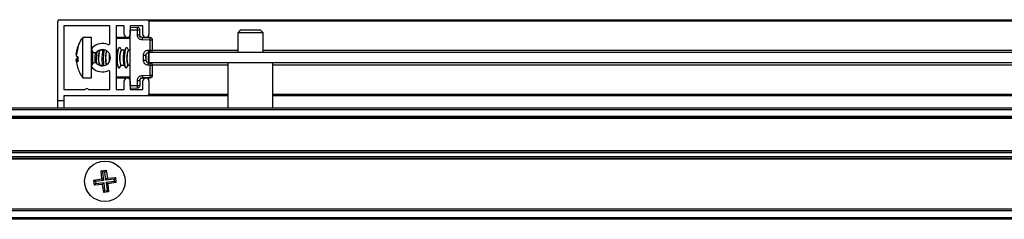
# Model space of a CAD drawing. Header units: millimetres. Extents: x 3270.998 to 3271.748, y 3280.937 to 3281.687.
# Tile 2 of 10: x 3271.359 to 3271.553, y 3280.938 to 3280.978. Entities that reach past the tile are written whole.
import ezdxf

# ---------------------------------------------------------------- set-up
doc = ezdxf.new("R2010")
doc.units = ezdxf.units.MM
doc.layers.add('SANINDUSA', color=3, linetype='Continuous')

msp = doc.modelspace()

# ---------------------------------------------------------------- linework, layer by layer
at = {"layer": 'SANINDUSA'}
for p, q in [((3271.366460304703, 3280.961706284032), (3271.366460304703, 3280.977406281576)), ((3271.366760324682, 3280.977706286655), (3271.384160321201, 3280.977706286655)), ((3271.384460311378, 3280.977706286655), (3271.699460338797, 3280.977706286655)), ((3271.384460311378, 3280.977706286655), (3271.384460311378, 3280.977406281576)), ((3271.699460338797, 3280.977406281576), (3271.384460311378, 3280.977406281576)), ((3271.384460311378, 3280.977406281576), (3271.384460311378, 3280.974806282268)), ((3271.367660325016, 3280.97640627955), (3271.367660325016, 3280.964006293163)), ((3271.376660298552, 3280.976506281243), (3271.367760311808, 3280.976506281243)), ((3271.376760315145, 3280.973064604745), (3271.376760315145, 3280.97640627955)), ((3271.377960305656, 3280.97640627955), (3271.377960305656, 3280.964006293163)), ((3271.379460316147, 3280.976506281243), (3271.37806032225, 3280.976506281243)), ((3271.379560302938, 3280.974806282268), (3271.379560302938, 3280.97640627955)), ((3271.380760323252, 3280.97640627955), (3271.380760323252, 3280.974806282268)), ((3271.380760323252, 3280.976206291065), (3271.382169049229, 3280.976181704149)), ((3271.380760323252, 3280.975706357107), (3271.382169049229, 3280.975681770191)), ((3271.380760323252, 3280.964706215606), (3271.380760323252, 3280.975706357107)), ((3271.383160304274, 3280.976506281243), (3271.380860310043, 3280.976506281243)), ((3271.382169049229, 3280.974697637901), (3271.382169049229, 3280.975681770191)), ((3271.382169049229, 3280.975681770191), (3271.382660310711, 3280.975681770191)), ((3271.382660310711, 3280.974697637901), (3271.382660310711, 3280.975681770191)), ((3271.383260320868, 3280.974806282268), (3271.383260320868, 3280.97640627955)), ((3271.402460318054, 3280.975606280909), (3271.401960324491, 3280.975106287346)), ((3271.401960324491, 3280.975106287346), (3271.401960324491, 3280.971206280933)), ((3271.406960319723, 3280.975106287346), (3271.401960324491, 3280.975106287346)), ((3271.404460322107, 3280.975606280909), (3271.402460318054, 3280.975606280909)), ((3271.40646032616, 3280.975606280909), (3271.404460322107, 3280.975606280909)), ((3271.406960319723, 3280.975106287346), (3271.40646032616, 3280.975606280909)), ((3271.406960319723, 3280.971206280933), (3271.406960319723, 3280.975106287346)), ((3271.373150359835, 3280.974206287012), (3271.371426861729, 3280.974206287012)), ((3271.371426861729, 3280.97415787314), (3271.371426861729, 3280.974206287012)), ((3271.371426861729, 3280.966206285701), (3271.371426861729, 3280.97415787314)), ((3271.373150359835, 3280.97415787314), (3271.373150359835, 3280.974206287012)), ((3271.373150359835, 3280.966206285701), (3271.373150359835, 3280.97415787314)), ((3271.380760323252, 3280.974006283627), (3271.377960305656, 3280.974006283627)), ((3271.380760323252, 3280.974206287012), (3271.378160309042, 3280.974206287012)), ((3271.382706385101, 3280.974206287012), (3271.382660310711, 3280.974419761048)), ((3271.384460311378, 3280.974206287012), (3271.383077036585, 3280.974206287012)), ((3271.383151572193, 3280.974197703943), (3271.384669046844, 3280.97417122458)), ((3271.384669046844, 3280.973671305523), (3271.383151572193, 3280.973697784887)), ((3271.384460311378, 3280.974174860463), (3271.384460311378, 3280.974806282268)), ((3271.384669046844, 3280.97172032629), (3271.384669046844, 3280.973671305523)), ((3271.385160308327, 3280.973671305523), (3271.384669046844, 3280.973671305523)), ((3271.385160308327, 3280.97172032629), (3271.385160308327, 3280.973671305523)), ((3271.370095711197, 3280.97086169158), (3271.370429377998, 3280.972393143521)), ((3271.370095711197, 3280.970825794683), (3271.370429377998, 3280.972388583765)), ((3271.370429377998, 3280.972238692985), (3271.370095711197, 3280.970657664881)), ((3271.370429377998, 3280.972163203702), (3271.370095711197, 3280.97060375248)), ((3271.370429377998, 3280.972388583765), (3271.370429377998, 3280.972238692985)), ((3271.373151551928, 3280.971844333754), (3271.373150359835, 3280.971866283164)), ((3271.373350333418, 3280.97135907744), (3271.373350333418, 3280.969053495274)), ((3271.374750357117, 3280.97164383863), (3271.374786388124, 3280.971645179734)), ((3271.374814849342, 3280.971666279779), (3271.374782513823, 3280.971733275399)), ((3271.37545118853, 3280.971666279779), (3271.374786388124, 3280.971666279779)), ((3271.374831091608, 3280.971666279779), (3271.374797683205, 3280.971737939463)), ((3271.375516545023, 3280.97178563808), (3271.375417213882, 3280.971604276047)), ((3271.378251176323, 3280.971666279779), (3271.377960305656, 3280.971666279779)), ((3271.37854949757, 3280.972210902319), (3271.378217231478, 3280.971604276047)), ((3271.379014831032, 3280.971666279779), (3271.378754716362, 3280.972205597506)), ((3271.378950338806, 3280.97164383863), (3271.378986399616, 3280.971645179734)), ((3271.379651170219, 3280.971666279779), (3271.378986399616, 3280.971666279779)), ((3271.379949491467, 3280.972210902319), (3271.379617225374, 3280.971604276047)), ((3271.380414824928, 3280.971666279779), (3271.380154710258, 3280.972205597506)), ((3271.380350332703, 3280.97164383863), (3271.380386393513, 3280.971645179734)), ((3271.380760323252, 3280.971666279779), (3271.380386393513, 3280.971666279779)), ((3271.384351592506, 3280.971714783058), (3271.384669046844, 3280.97172032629)), ((3271.384669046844, 3280.971220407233), (3271.384351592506, 3280.971214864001)), ((3271.384460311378, 3280.971206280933), (3271.384460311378, 3280.971216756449)), ((3271.699460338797, 3280.971206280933), (3271.384460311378, 3280.971206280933)), ((3271.384460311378, 3280.971206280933), (3271.384460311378, 3280.969206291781)), ((3271.384669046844, 3280.97172032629), (3271.385160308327, 3280.97172032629)), ((3271.385160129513, 3280.971706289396), (3271.401960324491, 3280.971706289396)), ((3271.406960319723, 3280.971706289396), (3271.67696030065, 3280.971706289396)), ((3271.370095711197, 3280.970657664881), (3271.370429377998, 3280.970352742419)), ((3271.370095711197, 3280.97060375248), (3271.370429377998, 3280.970167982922)), ((3271.370095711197, 3280.969808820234), (3271.370429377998, 3280.970244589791)), ((3271.370095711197, 3280.969754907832), (3271.370429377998, 3280.970059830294)), ((3271.370429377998, 3280.96980390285), (3271.370095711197, 3280.969754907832)), ((3271.370136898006, 3280.969559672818), (3271.370095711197, 3280.969754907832)), ((3271.370429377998, 3280.969654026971), (3271.370095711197, 3280.969586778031)), ((3271.370095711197, 3280.969586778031), (3271.370429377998, 3280.968023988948)), ((3271.370429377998, 3280.969398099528), (3271.370095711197, 3280.969586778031)), ((3271.370095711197, 3280.969550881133), (3271.370429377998, 3280.968019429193)), ((3271.370429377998, 3280.970352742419), (3271.370429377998, 3280.969398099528)), ((3271.370429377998, 3280.970059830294), (3271.370429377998, 3280.970352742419)), ((3271.376856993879, 3280.97010328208), (3271.376860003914, 3280.970237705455)), ((3271.38336903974, 3280.969697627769), (3271.38336903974, 3280.970714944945)), ((3271.383860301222, 3280.970714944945), (3271.383860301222, 3280.969697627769)), ((3271.384351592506, 3280.969197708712), (3271.384669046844, 3280.96919216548)), ((3271.699460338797, 3280.969206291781), (3271.384460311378, 3280.969206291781)), ((3271.384460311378, 3280.969195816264), (3271.384460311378, 3280.969206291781)), ((3271.400010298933, 3280.969206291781), (3271.400010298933, 3280.960306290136)), ((3271.408910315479, 3280.960306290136), (3271.408910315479, 3280.969206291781)), ((3271.373150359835, 3280.968546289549), (3271.373152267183, 3280.968574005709)), ((3271.37471742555, 3280.968746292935), (3271.375385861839, 3280.968746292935)), ((3271.374723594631, 3280.968698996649), (3271.374749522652, 3280.968746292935)), ((3271.375338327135, 3280.968813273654), (3271.37543065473, 3280.968615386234)), ((3271.375354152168, 3280.968812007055), (3271.375448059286, 3280.968617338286)), ((3271.376760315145, 3280.964006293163), (3271.376760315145, 3280.967347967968)), ((3271.377960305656, 3280.968746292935), (3271.378185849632, 3280.968746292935)), ((3271.378154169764, 3280.968812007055), (3271.378445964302, 3280.968206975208)), ((3271.378651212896, 3280.968201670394), (3271.378949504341, 3280.968746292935)), ((3271.378917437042, 3280.968746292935), (3271.379585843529, 3280.968746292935)), ((3271.37955416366, 3280.968812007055), (3271.379845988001, 3280.968206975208)), ((3271.380051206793, 3280.968201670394), (3271.380349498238, 3280.968746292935)), ((3271.380317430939, 3280.968746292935), (3271.380760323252, 3280.968746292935)), ((3271.384669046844, 3280.968692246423), (3271.384351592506, 3280.968697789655)), ((3271.384669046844, 3280.96674126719), (3271.384669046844, 3280.968692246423)), ((3271.385160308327, 3280.968692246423), (3271.384669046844, 3280.968692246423)), ((3271.400010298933, 3280.968706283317), (3271.385160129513, 3280.968706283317)), ((3271.385160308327, 3280.96674126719), (3271.385160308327, 3280.968692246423)), ((3271.675010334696, 3280.968706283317), (3271.408910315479, 3280.968706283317)), ((3271.371426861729, 3280.966206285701), (3271.373150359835, 3280.966206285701)), ((3271.377960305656, 3280.966406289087), (3271.380760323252, 3280.966406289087)), ((3271.378160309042, 3280.966206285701), (3271.380760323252, 3280.966206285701)), ((3271.379560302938, 3280.964006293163), (3271.379560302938, 3280.965606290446)), ((3271.380760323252, 3280.965606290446), (3271.380760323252, 3280.964006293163)), ((3271.382169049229, 3280.964730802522), (3271.382169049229, 3280.965714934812)), ((3271.382660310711, 3280.965714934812), (3271.382660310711, 3280.964730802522)), ((3271.382706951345, 3280.966206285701), (3271.384460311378, 3280.966206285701)), ((3271.383151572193, 3280.966714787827), (3271.384669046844, 3280.96674126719)), ((3271.384669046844, 3280.966241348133), (3271.383151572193, 3280.96621486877)), ((3271.383260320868, 3280.964006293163), (3271.383260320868, 3280.965606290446)), ((3271.384460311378, 3280.965606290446), (3271.384460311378, 3280.96623771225)), ((3271.384460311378, 3280.965606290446), (3271.384460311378, 3280.963006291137)), ((3271.384669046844, 3280.96674126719), (3271.385160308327, 3280.96674126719)), ((3271.367760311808, 3280.963906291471), (3271.371910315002, 3280.963906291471)), ((3271.372510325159, 3280.963906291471), (3271.376660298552, 3280.963906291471)), ((3271.37806032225, 3280.963906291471), (3271.379460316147, 3280.963906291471)), ((3271.380760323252, 3280.964706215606), (3271.382169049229, 3280.964730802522)), ((3271.380760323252, 3280.964206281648), (3271.382169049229, 3280.964230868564)), ((3271.380860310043, 3280.963906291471), (3271.383160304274, 3280.963906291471)), ((3271.382169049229, 3280.964730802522), (3271.382660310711, 3280.964730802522)), ((3271.367660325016, 3280.961706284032), (3271.366460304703, 3280.961706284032)), ((3271.366460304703, 3280.960306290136), (3271.366460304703, 3280.961706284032)), ((3271.367660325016, 3280.962606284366), (3271.367660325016, 3280.961706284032)), ((3271.367660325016, 3280.961706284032), (3271.367660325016, 3280.960306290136)), ((3271.384160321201, 3280.962706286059), (3271.367760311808, 3280.962706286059)), ((3271.384460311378, 3280.963006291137), (3271.384460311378, 3280.962706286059)), ((3271.384460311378, 3280.963006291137), (3271.400010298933, 3280.963006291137)), ((3271.400010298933, 3280.962706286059), (3271.384460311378, 3280.962706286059)), ((3271.408910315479, 3280.963006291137), (3271.675010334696, 3280.963006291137)), ((3271.675010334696, 3280.962706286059), (3271.408910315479, 3280.962706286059)), ((3271.044570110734, 3280.960306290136), (3271.72457010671, 3280.960306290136)), ((3271.044570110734, 3280.960006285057), (3271.72457010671, 3280.960006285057)), ((3271.72457010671, 3280.958606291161), (3271.044570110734, 3280.958606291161)), ((3271.72457010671, 3280.958306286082), (3271.044570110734, 3280.958306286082)), ((3271.72457010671, 3280.95820628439), (3271.044570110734, 3280.95820628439)), ((3271.044570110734, 3280.951906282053), (3271.72457010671, 3280.951906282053)), ((3271.044570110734, 3280.95180628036), (3271.72457010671, 3280.95180628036)), ((3271.044570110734, 3280.951506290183), (3271.72457010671, 3280.951506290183)), ((3271.72457010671, 3280.950606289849), (3271.044570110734, 3280.950606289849)), ((3271.72457010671, 3280.950306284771), (3271.044570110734, 3280.950306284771)), ((3271.72457010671, 3280.950206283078), (3271.044570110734, 3280.950206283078)), ((3271.372373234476, 3280.947790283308), (3271.372296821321, 3280.947790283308)), ((3271.37504182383, 3280.947868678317), (3271.37600157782, 3280.947981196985)), ((3271.375168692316, 3280.946281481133), (3271.37504182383, 3280.947868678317)), ((3271.375349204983, 3280.947625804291), (3271.37504182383, 3280.947868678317)), ((3271.375758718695, 3280.947673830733), (3271.375349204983, 3280.947625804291)), ((3271.37600157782, 3280.947981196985), (3271.375758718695, 3280.947673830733)), ((3271.375950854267, 3280.94603506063), (3271.375758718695, 3280.947673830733)), ((3271.37600157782, 3280.947981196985), (3271.376245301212, 3280.94640772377)), ((3271.379243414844, 3280.947790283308), (3271.379167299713, 3280.947790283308)), ((3271.373595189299, 3280.94603775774), (3271.375168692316, 3280.946281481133)), ((3271.373902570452, 3280.945794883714), (3271.373595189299, 3280.94603775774)), ((3271.373707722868, 3280.945077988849), (3271.373595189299, 3280.94603775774)), ((3271.375541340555, 3280.945987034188), (3271.373902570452, 3280.945794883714)), ((3271.373902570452, 3280.945794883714), (3271.373950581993, 3280.945385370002)), ((3271.375541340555, 3280.945987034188), (3271.375168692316, 3280.946281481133)), ((3271.375541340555, 3280.945987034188), (3271.375349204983, 3280.947625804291)), ((3271.375950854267, 3280.94603506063), (3271.376245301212, 3280.94640772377)), ((3271.377589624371, 3280.946227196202), (3271.375950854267, 3280.94603506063)), ((3271.375998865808, 3280.945625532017), (3271.377637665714, 3280.945817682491)), ((3271.376245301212, 3280.94640772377), (3271.377832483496, 3280.946534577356)), ((3271.377832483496, 3280.946534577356), (3271.377589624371, 3280.946227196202)), ((3271.377637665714, 3280.945817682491), (3271.377589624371, 3280.946227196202)), ((3271.377637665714, 3280.945817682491), (3271.377945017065, 3280.945574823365)), ((3271.377832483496, 3280.946534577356), (3271.377945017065, 3280.945574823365)), ((3271.379638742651, 3280.946806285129), (3271.379641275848, 3280.946806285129)), ((3271.379641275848, 3280.946806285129), (3271.37964309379, 3280.946806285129)), ((3271.371898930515, 3280.944806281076), (3271.371897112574, 3280.944806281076)), ((3271.371901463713, 3280.944806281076), (3271.371898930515, 3280.944806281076)), ((3271.372296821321, 3280.943822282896), (3271.372372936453, 3280.943822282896)), ((3271.373707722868, 3280.945077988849), (3271.373950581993, 3280.945385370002)), ((3271.375294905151, 3280.945204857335), (3271.373707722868, 3280.945077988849)), ((3271.373950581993, 3280.945385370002), (3271.375589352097, 3280.945577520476)), ((3271.375294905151, 3280.945204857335), (3271.375589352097, 3280.945577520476)), ((3271.375538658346, 3280.943631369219), (3271.375294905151, 3280.945204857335)), ((3271.375538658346, 3280.943631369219), (3271.375781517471, 3280.943938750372)), ((3271.375781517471, 3280.943938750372), (3271.375589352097, 3280.945577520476)), ((3271.375781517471, 3280.943938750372), (3271.376191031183, 3280.943986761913)), ((3271.375998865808, 3280.945625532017), (3271.37637154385, 3280.945331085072)), ((3271.375998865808, 3280.945625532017), (3271.376191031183, 3280.943986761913)), ((3271.376191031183, 3280.943986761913), (3271.376498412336, 3280.943743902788)), ((3271.377945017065, 3280.945574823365), (3271.37637154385, 3280.945331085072)), ((3271.37637154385, 3280.945331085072), (3271.376498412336, 3280.943743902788)), ((3271.379243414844, 3280.943822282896), (3271.379166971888, 3280.943822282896)), ((3271.379641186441, 3280.944806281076), (3271.379638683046, 3280.944806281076)), ((3271.37964309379, 3280.944806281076), (3271.379641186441, 3280.944806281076)), ((3271.376498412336, 3280.943743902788), (3271.375538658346, 3280.943631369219)), ((3271.044570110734, 3280.9404062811), (3271.72457010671, 3280.9404062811)), ((3271.72457010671, 3280.940306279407), (3271.044570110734, 3280.940306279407)), ((3271.72457010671, 3280.94000628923), (3271.044570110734, 3280.94000628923)), ((3271.72457010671, 3280.938606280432), (3271.044570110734, 3280.938606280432)), ((3271.72457010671, 3280.938306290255), (3271.044570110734, 3280.938306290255))]:
    msp.add_line(p, q, dxfattribs=at)
at = {"layer": 'SANINDUSA', "flags": 128}
for points in [[(3271.378651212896, 3280.968201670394), (3271.378600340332, 3280.968131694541), (3271.378468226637, 3280.968166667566), (3271.378356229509, 3280.968512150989), (3271.378281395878, 3280.969115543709), (3271.378255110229, 3280.96988499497), (3271.378281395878, 3280.970703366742), (3271.378356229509, 3280.971446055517), (3271.378468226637, 3280.972000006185), (3271.378600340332, 3280.972280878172), (3271.378732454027, 3280.972245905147), (3271.378754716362, 3280.972205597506)], [(3271.380051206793, 3280.968201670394), (3271.380000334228, 3280.968131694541), (3271.379868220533, 3280.968166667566), (3271.379756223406, 3280.968512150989), (3271.379681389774, 3280.969115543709), (3271.379655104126, 3280.96988499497), (3271.379681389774, 3280.970703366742), (3271.379756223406, 3280.971446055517), (3271.379868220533, 3280.972000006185), (3271.380000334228, 3280.972280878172), (3271.380132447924, 3280.972245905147), (3271.380154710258, 3280.972205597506)], [(3271.383860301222, 3280.970248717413), (3271.383881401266, 3280.970703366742), (3271.383896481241, 3280.970908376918)]]:
    msp.add_lwpolyline(points, dxfattribs=at)
at = {"layer": 'SANINDUSA'}
msp.add_circle((3271.375770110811, 3280.945806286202), 0.004000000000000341, dxfattribs=at)
for centre, radius, start, end in [((3271.366760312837, 3280.977406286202), 0.0003000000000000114, 90, 180), ((3271.384160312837, 3280.977406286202), 0.0003000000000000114, 0, 90), ((3271.367760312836, 3280.976406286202), 9.999999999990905e-05, 90, 180), ((3271.376660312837, 3280.976406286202), 0.0001000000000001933, 0, 90), ((3271.378060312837, 3280.976406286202), 0.0001000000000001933, 90, 180), ((3271.379460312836, 3280.976406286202), 0.0001000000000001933, 0, 90), ((3271.380860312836, 3280.976406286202), 9.999999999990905e-05, 90, 180), ((3271.382160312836, 3280.975681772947), 0.0005000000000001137, 0, 88.99999999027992), ((3271.374962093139, 3280.97593173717), 0.007211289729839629, 358.0135422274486, 1.98645777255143), ((3271.383160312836, 3280.976406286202), 9.999999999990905e-05, 0, 90), ((3271.375260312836, 3280.970206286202), 0.002800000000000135, 67.22602758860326, 133.3417582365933), ((3271.376460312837, 3280.973064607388), 0.0003000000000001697, 247.2260275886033, 0), ((3271.378160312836, 3280.974006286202), 0.0002000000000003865, 90, 180), ((3271.380160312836, 3280.974806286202), 0.0006000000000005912, 180, 0), ((3271.383860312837, 3280.974806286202), 0.0006000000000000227, 180, 0), ((3271.384660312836, 3280.973671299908), 0.0005000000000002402, 0, 88.99999999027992), ((3271.377462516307, 3280.973921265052), 0.007210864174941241, 358.0134841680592, 1.986515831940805), ((3271.373750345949, 3280.971806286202), 0.0005999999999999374, 133.3417582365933, 313.3417582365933), ((3271.385640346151, 3280.969914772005), 0.01158652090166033, 172.8696023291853, 184.001446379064), ((3271.375260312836, 3280.970206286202), 0.001600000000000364, 226.6582417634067, 133.3417582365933), ((3271.378138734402, 3280.970176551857), 0.003692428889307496, 156.5856880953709, 202.7896514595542), ((3271.3855125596, 3280.969957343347), 0.01006513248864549, 169.6406696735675, 187.5774398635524), ((3271.380981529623, 3280.970079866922), 0.005104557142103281, 163.0401854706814, 194.428178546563), ((3271.382338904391, 3280.97017655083), 0.00369260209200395, 156.5868344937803, 202.788505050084), ((3271.383739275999, 3280.970176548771), 0.003692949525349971, 156.5891337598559, 202.7862057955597), ((3271.391547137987, 3280.970015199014), 0.00724598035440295, 170.4631385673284, 186.3768685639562), ((3271.384660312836, 3280.971720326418), 0.000499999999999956, 271.0000000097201, 0), ((3271.377462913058, 3280.971470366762), 0.007210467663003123, 358.0133749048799, 1.986625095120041), ((3271.373750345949, 3280.968606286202), 0.0005999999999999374, 46.65824176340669, 226.6582417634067), ((3271.384660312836, 3280.968692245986), 0.0004999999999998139, 0, 88.99999999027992), ((3271.377462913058, 3280.968942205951), 0.007210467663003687, 358.0133749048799, 1.986625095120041), ((3271.375260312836, 3280.970206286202), 0.002800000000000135, 226.6582417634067, 292.7739724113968), ((3271.376460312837, 3280.967347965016), 0.0003000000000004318, 0, 112.7739724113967), ((3271.378160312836, 3280.966406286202), 0.0002000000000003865, 180, 270), ((3271.380160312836, 3280.965606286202), 0.0006000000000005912, 0, 180), ((3271.383860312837, 3280.965606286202), 0.0006000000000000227, 0, 180), ((3271.384660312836, 3280.966741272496), 0.000499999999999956, 271.0000000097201, 0), ((3271.377462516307, 3280.966491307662), 0.00721086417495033, 358.0134841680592, 1.986515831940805), ((3271.367760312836, 3280.964006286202), 9.999999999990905e-05, 180, 270), ((3271.372210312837, 3280.963781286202), 0.0003250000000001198, 22.61986493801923, 157.3801350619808), ((3271.376660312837, 3280.964006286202), 0.0001000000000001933, 270, 0), ((3271.378060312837, 3280.964006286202), 0.0001000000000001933, 180, 270), ((3271.379460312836, 3280.964006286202), 0.0001000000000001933, 270, 0), ((3271.380860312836, 3280.964006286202), 0.0001000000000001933, 180, 270), ((3271.382160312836, 3280.964730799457), 0.0005000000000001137, 271.0000000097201, 0), ((3271.374962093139, 3280.964480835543), 0.007211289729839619, 358.0135422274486, 1.98645777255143), ((3271.383160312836, 3280.964006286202), 0.0001000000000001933, 270, 0), ((3271.367760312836, 3280.962606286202), 9.999999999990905e-05, 90, 180), ((3271.384160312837, 3280.963006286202), 0.0003000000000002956, 270, 0)]:
    msp.add_arc(centre, radius, start, end, dxfattribs=at)
for centre, major_axis, ratio, start_param, end_param in [((3271.374755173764, 3280.970206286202), (3.879291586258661e-05, 0.00145998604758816), 0.1645366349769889, 0.1799477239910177, 3.14596448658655), ((3271.376155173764, 3280.970206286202), (3.879291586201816e-05, 0.00145998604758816), 0.1645366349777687, 0.3763882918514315, 2.842093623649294), ((3271.378955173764, 3280.970206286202), (3.879291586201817e-05, 0.001459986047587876), 0.1645366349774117, 0.1799477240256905, 3.145964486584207), ((3271.380355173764, 3280.970206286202), (3.87929158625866e-05, 0.001459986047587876), 0.1645366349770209, 0.1799477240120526, 3.145964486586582), ((3271.384555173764, 3280.970206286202), (3.879291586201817e-05, 0.001459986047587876), 0.1645366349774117, 0.7404718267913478, 2.429066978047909)]:
    msp.add_ellipse(centre, major_axis=major_axis, ratio=ratio, start_param=start_param, end_param=end_param, dxfattribs=at)
for points, knots in [([(3271.371417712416, 3280.974137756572), (3271.371313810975, 3280.974016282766), (3271.370901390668, 3280.97353411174), (3271.370569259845, 3280.972913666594), (3271.370444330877, 3280.972408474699), (3271.370433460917, 3280.97236451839)], [0, 0, 0, 0, 0.2351655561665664, 0.9334524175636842, 1, 1, 1, 1]), ([(3271.383151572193, 3280.973697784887), (3271.383027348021, 3280.973713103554), (3271.382835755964, 3280.973736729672), (3271.382606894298, 3280.973862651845), (3271.382450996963, 3280.973991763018), (3271.382324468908, 3280.974149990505), (3271.382202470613, 3280.97438098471), (3271.38218218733, 3280.974573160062), (3271.382169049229, 3280.974697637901)], [0, 0, 0, 0, 0.2396944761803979, 0.3696829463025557, 0.5000264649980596, 0.6299949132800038, 0.7603364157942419, 1, 1, 1, 1]), ([(3271.382169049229, 3280.974697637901), (3271.382201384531, 3280.974697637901), (3271.382266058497, 3280.974697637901), (3271.38235877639, 3280.974697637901), (3271.382444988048, 3280.974697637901), (3271.382492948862, 3280.974697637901), (3271.382516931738, 3280.974697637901)], [0, 0, 0, 0, 0.2499943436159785, 0.5000146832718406, 0.7499816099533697, 1, 1, 1, 1]), ([(3271.382516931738, 3280.974697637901), (3271.382538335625, 3280.974697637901), (3271.382581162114, 3280.974697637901), (3271.382625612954, 3280.974697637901), (3271.382654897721, 3280.974697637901), (3271.38265850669, 3280.974697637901), (3271.382660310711, 3280.974697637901)], [0, 0, 0, 0, 0.249900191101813, 0.5000188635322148, 0.7500737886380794, 0.9999999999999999, 0.9999999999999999, 0.9999999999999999, 0.9999999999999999]), ([(3271.382803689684, 3280.974347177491), (3271.382761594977, 3280.974400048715), (3271.382679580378, 3280.974503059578), (3271.382666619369, 3280.97463393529), (3271.382660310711, 3280.974697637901)], [0, 0, 0, 0, 0.5132587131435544, 0.9999999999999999, 0.9999999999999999, 0.9999999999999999, 0.9999999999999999]), ([(3271.383151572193, 3280.974197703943), (3271.383119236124, 3280.974200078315), (3271.383054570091, 3280.974204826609), (3271.382961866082, 3280.974235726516), (3271.382875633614, 3280.974281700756), (3271.382827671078, 3280.974325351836), (3271.382803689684, 3280.974347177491)], [0, 0, 0, 0, 0.2500004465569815, 0.4999537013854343, 0.7499755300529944, 1, 1, 1, 1]), ([(3271.383155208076, 3280.974051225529), (3271.383155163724, 3280.974073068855), (3271.383155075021, 3280.974116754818), (3271.383154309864, 3280.974162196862), (3271.38315321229, 3280.974192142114), (3271.383152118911, 3280.974195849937), (3271.383151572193, 3280.974197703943)], [0, 0, 0, 0, 0.2500216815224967, 0.5000354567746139, 0.7500048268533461, 0.9999999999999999, 0.9999999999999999, 0.9999999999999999, 0.9999999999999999]), ([(3271.383151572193, 3280.973697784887), (3271.383152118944, 3280.973730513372), (3271.383153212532, 3280.973795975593), (3271.383154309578, 3280.973890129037), (3271.383155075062, 3280.973977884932), (3271.383155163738, 3280.974026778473), (3271.383155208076, 3280.974051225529)], [0, 0, 0, 0, 0.2500012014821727, 0.5000425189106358, 0.7500183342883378, 1, 1, 1, 1]), ([(3271.373882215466, 3280.969179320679), (3271.373879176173, 3280.969198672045), (3271.373860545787, 3280.969317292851), (3271.373847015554, 3280.969605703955), (3271.373839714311, 3280.970001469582), (3271.373848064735, 3280.970418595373), (3271.373874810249, 3280.97087037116), (3271.373908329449, 3280.97111673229), (3271.373924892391, 3280.971238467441)], [0, 0, 0, 0, 0.04175675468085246, 0.2559622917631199, 0.402079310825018, 0.5815842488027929, 0.7932469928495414, 1, 1, 1, 1]), ([(3271.37536187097, 3280.968815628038), (3271.375347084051, 3280.96884726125), (3271.375311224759, 3280.968923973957), (3271.375270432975, 3280.969222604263), (3271.375246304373, 3280.969600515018), (3271.375239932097, 3280.97000275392), (3271.375247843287, 3280.970419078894), (3271.375275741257, 3280.970870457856), (3271.375324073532, 3280.971265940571), (3271.375376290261, 3280.9715206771), (3271.375411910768, 3280.971580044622), (3271.375424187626, 3280.971600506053)], [0, 0, 0, 0, 0.09144404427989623, 0.2217580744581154, 0.3508683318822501, 0.4389389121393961, 0.5471337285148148, 0.6747113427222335, 0.8028381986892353, 0.932046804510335, 1, 1, 1, 1]), ([(3271.378161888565, 3280.968815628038), (3271.37814709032, 3280.968847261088), (3271.378111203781, 3280.96892397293), (3271.378070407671, 3280.969222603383), (3271.3780463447, 3280.969600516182), (3271.378039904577, 3280.970002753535), (3271.378047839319, 3280.970419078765), (3271.37807571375, 3280.970870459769), (3271.378124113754, 3280.971265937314), (3271.37817627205, 3280.971520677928), (3271.378211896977, 3280.971580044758), (3271.378224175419, 3280.971600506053)], [0, 0, 0, 0, 0.09144496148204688, 0.2217589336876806, 0.3508687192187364, 0.4389393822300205, 0.5471341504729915, 0.6747117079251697, 0.8028392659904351, 0.9320468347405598, 1, 1, 1, 1]), ([(3271.379561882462, 3280.968815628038), (3271.379547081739, 3280.968847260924), (3271.379511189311, 3280.968923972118), (3271.379470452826, 3280.969222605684), (3271.379446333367, 3280.969600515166), (3271.379439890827, 3280.970002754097), (3271.37944788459, 3280.970419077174), (3271.379475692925, 3280.970870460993), (3271.37952411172, 3280.971265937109), (3271.379576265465, 3280.971520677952), (3271.37961189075, 3280.971580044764), (3271.379624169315, 3280.971600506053)], [0, 0, 0, 0, 0.09144501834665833, 0.221758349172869, 0.3508686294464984, 0.4389393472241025, 0.5471343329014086, 0.6747115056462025, 0.8028391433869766, 0.9320467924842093, 0.9999999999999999, 0.9999999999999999, 0.9999999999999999, 0.9999999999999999]), ([(3271.38336903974, 3280.970714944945), (3271.383382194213, 3280.970839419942), (3271.383402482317, 3280.971031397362), (3271.383524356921, 3280.97126244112), (3271.383650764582, 3280.971420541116), (3271.383806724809, 3280.971549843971), (3271.384035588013, 3280.97167580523), (3271.38422736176, 3280.971699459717), (3271.384351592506, 3280.971714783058)], [0, 0, 0, 0, 0.2396658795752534, 0.3696359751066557, 0.499976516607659, 0.6299599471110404, 0.7602886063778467, 1, 1, 1, 1]), ([(3271.383860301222, 3280.970714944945), (3271.38386660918, 3280.97077864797), (3271.38387956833, 3280.970909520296), (3271.383961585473, 3280.971012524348), (3271.384003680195, 3280.971065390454)], [0, 0, 0, 0, 0.4867570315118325, 1, 1, 1, 1]), ([(3271.384003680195, 3280.971065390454), (3271.384027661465, 3280.971087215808), (3271.384075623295, 3280.971130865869), (3271.384161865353, 3280.971176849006), (3271.38425458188, 3280.971207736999), (3271.384319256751, 3280.971212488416), (3271.384351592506, 3280.971214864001)], [0, 0, 0, 0, 0.2500073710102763, 0.5000073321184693, 0.7500166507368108, 1, 1, 1, 1]), ([(3271.384351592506, 3280.971714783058), (3271.38435212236, 3280.971682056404), (3271.384353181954, 3280.971616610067), (3271.384354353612, 3280.971522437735), (3271.384355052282, 3280.971434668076), (3271.384355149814, 3280.971385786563), (3271.384355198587, 3280.971361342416)], [0, 0, 0, 0, 0.2499990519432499, 0.4999448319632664, 0.7499377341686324, 0.9999999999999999, 0.9999999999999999, 0.9999999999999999, 0.9999999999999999]), ([(3271.384355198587, 3280.971361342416), (3271.384355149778, 3280.971339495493), (3271.38435505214, 3280.97129579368), (3271.384354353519, 3280.971250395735), (3271.384353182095, 3280.971220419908), (3271.384352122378, 3280.971216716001), (3271.384351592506, 3280.971214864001)], [0, 0, 0, 0, 0.2499354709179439, 0.4999620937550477, 0.7499747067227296, 0.9999999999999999, 0.9999999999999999, 0.9999999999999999, 0.9999999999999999]), ([(3271.376660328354, 3280.969447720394), (3271.37665542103, 3280.969515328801), (3271.376643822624, 3280.969675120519), (3271.376640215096, 3280.970005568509), (3271.376648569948, 3280.970413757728), (3271.376664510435, 3280.970741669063), (3271.376682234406, 3280.970885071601), (3271.376683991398, 3280.97089928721)], [0, 0, 0, 0, 0.1604878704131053, 0.3793113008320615, 0.6481357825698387, 0.9651194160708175, 1, 1, 1, 1]), ([(3271.38336903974, 3280.970714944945), (3271.383401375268, 3280.970714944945), (3271.383466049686, 3280.970714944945), (3271.383558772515, 3280.970714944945), (3271.383645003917, 3280.970714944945), (3271.383692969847, 3280.970714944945), (3271.383716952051, 3280.970714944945)], [0, 0, 0, 0, 0.249977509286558, 0.4999810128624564, 0.749998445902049, 1, 1, 1, 1]), ([(3271.384351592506, 3280.968697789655), (3271.384227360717, 3280.968713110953), (3271.384035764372, 3280.968736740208), (3271.383806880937, 3280.968862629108), (3271.383651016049, 3280.968991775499), (3271.383524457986, 3280.969149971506), (3271.383402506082, 3280.969380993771), (3271.383382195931, 3280.969573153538), (3271.38336903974, 3280.969697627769)], [0, 0, 0, 0, 0.2397114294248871, 0.3696946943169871, 0.5000232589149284, 0.6300105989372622, 0.7603340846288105, 1, 1, 1, 1]), ([(3271.38336903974, 3280.969697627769), (3271.383401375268, 3280.969697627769), (3271.383466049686, 3280.969697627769), (3271.383558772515, 3280.969697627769), (3271.383645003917, 3280.969697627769), (3271.383692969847, 3280.969697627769), (3271.383716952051, 3280.969697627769)], [0, 0, 0, 0, 0.249977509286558, 0.4999810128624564, 0.749998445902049, 1, 1, 1, 1]), ([(3271.383716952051, 3280.970714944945), (3271.38373835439, 3280.970714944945), (3271.383781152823, 3280.970714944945), (3271.383825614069, 3280.970714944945), (3271.383854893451, 3280.970714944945), (3271.383858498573, 3280.970714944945), (3271.383860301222, 3280.970714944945)], [0, 0, 0, 0, 0.2499945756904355, 0.4999162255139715, 0.7499459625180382, 1, 1, 1, 1]), ([(3271.383716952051, 3280.969697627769), (3271.38373835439, 3280.969697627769), (3271.383781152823, 3280.969697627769), (3271.383825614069, 3280.969697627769), (3271.383854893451, 3280.969697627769), (3271.383858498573, 3280.969697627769), (3271.383860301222, 3280.969697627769)], [0, 0, 0, 0, 0.2499945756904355, 0.4999162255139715, 0.7499459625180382, 1, 1, 1, 1]), ([(3271.384003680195, 3280.96934718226), (3271.383961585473, 3280.969400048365), (3271.38387956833, 3280.969503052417), (3271.38386660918, 3280.969633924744), (3271.383860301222, 3280.969697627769)], [0, 0, 0, 0, 0.5132429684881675, 1, 1, 1, 1]), ([(3271.384351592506, 3280.969197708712), (3271.384319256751, 3280.969200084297), (3271.38425458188, 3280.969204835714), (3271.384161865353, 3280.969235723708), (3271.384075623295, 3280.969281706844), (3271.384027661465, 3280.969325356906), (3271.384003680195, 3280.96934718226)], [0, 0, 0, 0, 0.2499833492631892, 0.4999926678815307, 0.7499926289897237, 1, 1, 1, 1]), ([(3271.384355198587, 3280.969051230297), (3271.384355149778, 3280.96907307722), (3271.38435505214, 3280.969116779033), (3271.384354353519, 3280.969162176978), (3271.384353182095, 3280.969192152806), (3271.384352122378, 3280.969195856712), (3271.384351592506, 3280.969197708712)], [0, 0, 0, 0, 0.2499354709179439, 0.4999620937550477, 0.7499747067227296, 0.9999999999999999, 0.9999999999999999, 0.9999999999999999, 0.9999999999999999]), ([(3271.384351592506, 3280.968697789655), (3271.38435212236, 3280.96873051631), (3271.384353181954, 3280.968795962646), (3271.384354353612, 3280.968890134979), (3271.384355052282, 3280.968977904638), (3271.384355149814, 3280.969026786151), (3271.384355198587, 3280.969051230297)], [0, 0, 0, 0, 0.2499990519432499, 0.4999448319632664, 0.7499377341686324, 0.9999999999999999, 0.9999999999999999, 0.9999999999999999, 0.9999999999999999]), ([(3271.370465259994, 3280.967997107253), (3271.370596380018, 3280.967638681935), (3271.370826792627, 3280.967008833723), (3271.371248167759, 3280.966489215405), (3271.371429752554, 3280.966265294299)], [0, 0, 0, 0, 0.5690661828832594, 1, 1, 1, 1]), ([(3271.382169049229, 3280.965714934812), (3271.382182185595, 3280.965839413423), (3271.382202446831, 3280.966031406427), (3271.382324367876, 3280.966262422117), (3271.38245074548, 3280.966420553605), (3271.382606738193, 3280.96654982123), (3271.3828355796, 3280.966675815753), (3271.383027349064, 3280.96669946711), (3271.383151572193, 3280.966714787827)], [0, 0, 0, 0, 0.2396635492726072, 0.3696516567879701, 0.4999733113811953, 0.6299716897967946, 0.7603055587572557, 1, 1, 1, 1]), ([(3271.382169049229, 3280.965714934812), (3271.382201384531, 3280.965714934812), (3271.382266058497, 3280.965714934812), (3271.38235877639, 3280.965714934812), (3271.382444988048, 3280.965714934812), (3271.382492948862, 3280.965714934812), (3271.382516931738, 3280.965714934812)], [0, 0, 0, 0, 0.2499943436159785, 0.5000146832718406, 0.7499816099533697, 1, 1, 1, 1]), ([(3271.382516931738, 3280.965714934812), (3271.382538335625, 3280.965714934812), (3271.382581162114, 3280.965714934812), (3271.382625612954, 3280.965714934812), (3271.382654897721, 3280.965714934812), (3271.38265850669, 3280.965714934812), (3271.382660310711, 3280.965714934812)], [0, 0, 0, 0, 0.249900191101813, 0.5000188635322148, 0.7500737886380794, 0.9999999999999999, 0.9999999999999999, 0.9999999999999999, 0.9999999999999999]), ([(3271.382660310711, 3280.965714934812), (3271.382666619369, 3280.965778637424), (3271.382679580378, 3280.965909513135), (3271.382761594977, 3280.966012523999), (3271.382803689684, 3280.966065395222)], [0, 0, 0, 0, 0.4867412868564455, 0.9999999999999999, 0.9999999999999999, 0.9999999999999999, 0.9999999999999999]), ([(3271.382803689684, 3280.966065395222), (3271.382827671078, 3280.966087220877), (3271.382875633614, 3280.966130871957), (3271.382961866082, 3280.966176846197), (3271.383054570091, 3280.966207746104), (3271.383119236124, 3280.966212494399), (3271.383151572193, 3280.96621486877)], [0, 0, 0, 0, 0.2500244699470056, 0.5000462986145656, 0.7499995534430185, 1, 1, 1, 1]), ([(3271.383151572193, 3280.966714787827), (3271.383152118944, 3280.966682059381), (3271.383153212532, 3280.966616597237), (3271.383154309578, 3280.966522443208), (3271.383155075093, 3280.9664346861), (3271.383155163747, 3280.966385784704), (3271.383155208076, 3280.966361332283)], [0, 0, 0, 0, 0.2499938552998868, 0.5000278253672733, 0.7499962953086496, 1, 1, 1, 1]), ([(3271.383155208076, 3280.966361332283), (3271.383155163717, 3280.966339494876), (3271.383155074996, 3280.966295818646), (3271.383154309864, 3280.966250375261), (3271.38315321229, 3280.966220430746), (3271.383152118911, 3280.966216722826), (3271.383151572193, 3280.96621486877)], [0, 0, 0, 0, 0.2500035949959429, 0.5000233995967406, 0.7499987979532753, 1, 1, 1, 1])]:
    msp.add_open_spline(points, degree=3, knots=knots, dxfattribs=at)

doc.saveas('drawing.dxf')
